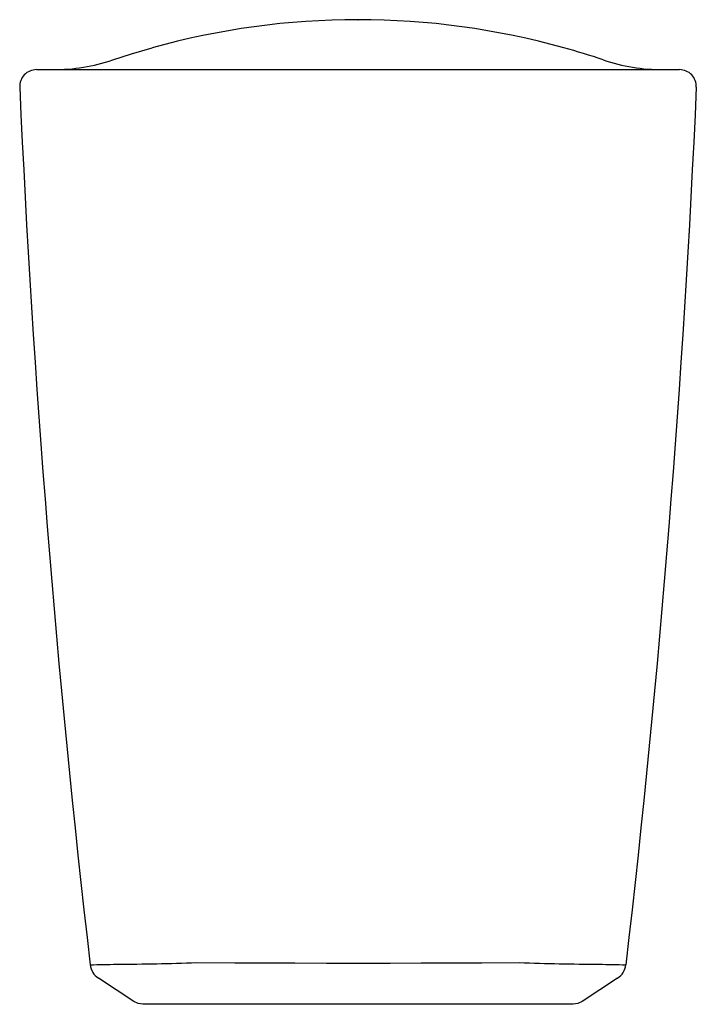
# Model space of a CAD drawing. Header units: millimetres. Extents: x 1054.62 to 1054.729, y 212.987 to 213.145.
import ezdxf

# ---------------------------------------------------------------- set-up
doc = ezdxf.new("R2010")
doc.units = ezdxf.units.MM
doc.layers.add('SANINDUSA', color=3, linetype='Continuous')

msp = doc.modelspace()

# ---------------------------------------------------------------- linework, layer by layer
at = {"layer": 'SANINDUSA'}
for p, q in [((1054.674426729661, 213.1453133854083), (1054.67442677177, 213.1453133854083)), ((1054.622800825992, 213.1372956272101), (1054.625999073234, 213.1372956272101)), ((1054.625998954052, 213.1372956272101), (1054.642093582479, 213.1372956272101)), ((1054.642093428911, 213.1372956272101), (1054.674426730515, 213.1372956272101)), ((1054.674426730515, 213.1372956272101), (1054.706758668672, 213.1372956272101)), ((1054.706758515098, 213.1372956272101), (1054.722854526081, 213.1372956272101)), ((1054.722854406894, 213.1372956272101), (1054.72605263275, 213.1372956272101)), ((1054.638456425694, 212.9877419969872), (1054.632754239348, 212.9915049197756)), ((1054.716099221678, 212.9915049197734), (1054.710397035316, 212.9877419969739)), ((1054.643869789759, 212.9873133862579), (1054.639883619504, 212.9873133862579)), ((1054.651346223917, 212.9873133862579), (1054.643871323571, 212.9873133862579)), ((1054.674426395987, 212.9873133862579), (1054.651345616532, 212.9873133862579)), ((1054.697489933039, 212.9873133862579), (1054.674426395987, 212.9873133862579)), ((1054.704979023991, 212.9873133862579), (1054.697489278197, 212.9873133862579)), ((1054.708969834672, 212.9873133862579), (1054.704980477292, 212.9873133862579))]:
    msp.add_line(p, q, dxfattribs=at)
at = {"layer": 'SANINDUSA', "flags": 128}
for points in [[(1054.635055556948, 213.1388637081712), (1054.638085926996, 213.1398405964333), (1054.641386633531, 213.1408076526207)], [(1054.648491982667, 212.9940162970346), (1054.654651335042, 212.9939867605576), (1054.659452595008, 212.993965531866), (1054.664310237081, 212.993947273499), (1054.669358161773, 212.993933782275), (1054.674426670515, 212.993928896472), (1054.674426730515, 212.9939288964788)], [(1054.674426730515, 212.9939288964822), (1054.674426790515, 212.9939288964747), (1054.67462153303, 212.993928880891), (1054.679594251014, 212.9939339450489), (1054.684546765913, 212.9939472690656), (1054.689456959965, 212.9939657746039), (1054.694309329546, 212.9939872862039), (1054.70036147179, 212.99401629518)], [(1054.639883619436, 212.9873133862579), (1054.639138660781, 212.9874228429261), (1054.638456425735, 212.98774199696)], [(1054.710397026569, 212.9877419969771), (1054.709714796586, 212.9874228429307), (1054.708969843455, 212.9873133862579)]]:
    msp.add_lwpolyline(points, dxfattribs=at)
at = {"layer": 'SANINDUSA'}
for centre, radius, start, end in [((1054.674426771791, 213.0219203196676), 0.1233930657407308, 90.00001956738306, 105.5312157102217), ((1054.674425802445, 213.0219132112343), 0.1234001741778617, 74.46990153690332, 89.99954993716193), ((1054.674426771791, 213.021920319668), 0.1233930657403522, 71.39321547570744, 74.46945192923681), ((1054.625483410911, 213.1672956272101), 0.0299999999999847, 270, 288.6067845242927), ((1054.723370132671, 213.16729562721), 0.0299999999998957, 251.3932154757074, 270), ((1054.622803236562, 213.1345976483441), 0.0026979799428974, 90.05119218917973, 182.610617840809), ((1054.726050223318, 213.134597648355), 0.0026979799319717, 357.3893818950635, 89.94880753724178), ((1054.61235929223, 214.1993623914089), 1.205847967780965, 270.9060025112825, 271.1096270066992), ((1054.634407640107, 212.9940089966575), 0.0030008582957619, 186.5790494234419, 236.5590224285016), ((1054.632723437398, 213.434582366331), 0.4408539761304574, 270.3888708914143, 272.0492568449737), ((1054.716122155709, 213.4341529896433), 0.4404245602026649, 267.9497690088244, 269.6117734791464), ((1054.73700523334, 214.2283948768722), 1.234884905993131, 268.892751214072, 269.0915877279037), ((1054.714445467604, 212.994009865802), 0.0030016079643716, 303.432588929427, 353.4059030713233)]:
    msp.add_arc(centre, radius, start, end, dxfattribs=at)
for points in [[(1054.620108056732, 213.1344747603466), (1054.62222253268, 213.0873667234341), (1054.625988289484, 213.0405181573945), (1054.631426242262, 212.9936651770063)], [(1054.728745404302, 213.1344747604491), (1054.726630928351, 213.0873667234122), (1054.722865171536, 213.0405181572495), (1054.717427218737, 212.9936651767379)]]:
    msp.add_open_spline(points, degree=3, dxfattribs=at)

doc.saveas('drawing.dxf')
